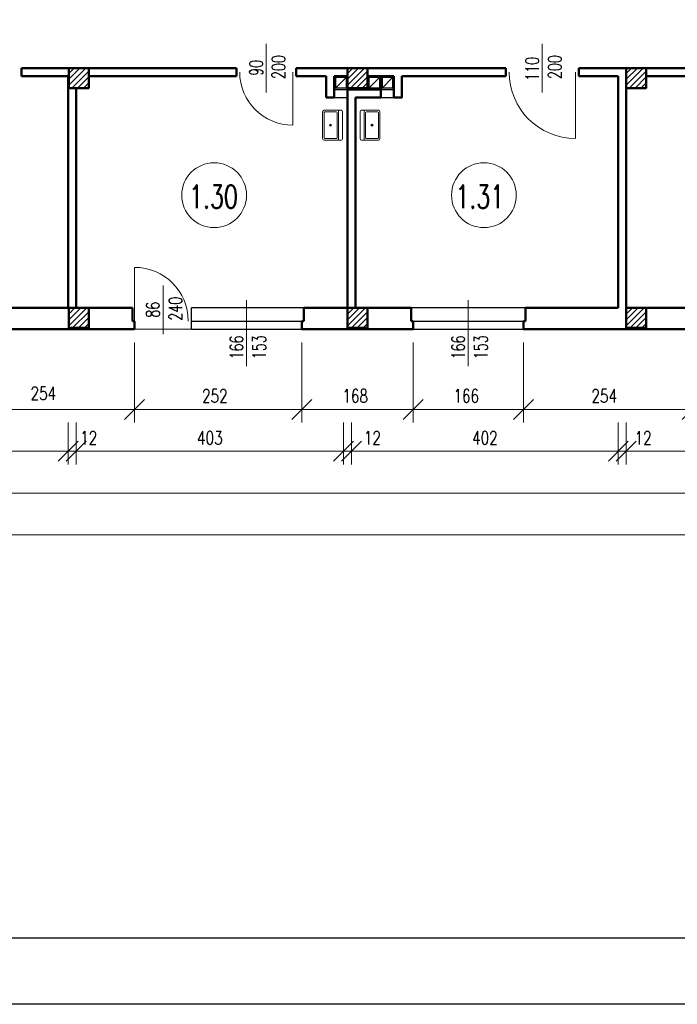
# Model space of a CAD drawing. Header units: millimetres. Extents: x -56112 to 30506, y -136199 to -2178.
# Tile 27 of 45: x -32496 to -22587, y -61578 to -46746. Entities that reach past the tile are written whole.
import ezdxf
from ezdxf.enums import TextEntityAlignment as Align

# ---------------------------------------------------------------- set-up
doc = ezdxf.new("R2010")
doc.units = ezdxf.units.MM
doc.header["$LTSCALE"] = 10
doc.header["$MEASUREMENT"] = 0
doc.header["$PDMODE"] = 35
doc.layers.get('0').update_dxf_attribs({"lineweight": 15})
for name, color, linetype, lineweight in [('L001', 1, 'Continuous', 18), ('L002', 2, 'Continuous', 25), ('L003', 3, 'Continuous', 50)]:
    doc.layers.add(name, color=color, linetype=linetype, lineweight=lineweight)
doc.layers.add('L004', color=4, linetype='Continuous')
doc.styles.get("Standard").update_dxf_attribs({"font": 'simplex.shx', "width": 0.75, "height": 200})
doc.dimstyles.new('1_100', dxfattribs={"dimtxt": 200, "dimasz": 300, "dimexe": 200, "dimexo": 200, "dimgap": 100, "dimtad": 1, "dimdec": 0, "dimlfac": 0.1, "dimtxsty": 'Standard', "dimblk": 'OBLIQUE', "dimcen": 250, "dimdle": 2, "dimclrt": 2, "dimadec": 0, "dimazin": 0, "dimtfac": 1, "dimtdec": 0, "dimtmove": 1, "dimatfit": 3, "dimfxl": 1, "dimarcsym": 0})
pattern_1 = [(45, (-42350, -27478.77), (-44.19417, 44.19417), [])]
pattern_2 = [(45, (-38150, -27478.77), (-44.19417, 44.19417), [])]
pattern_3 = [(45, (-33950, -27478.77), (-44.19417, 44.19417), [])]

# ---------------------------------------------------------------- blocks, each defined once
blk = doc.blocks.new('Zlewozmywak pojedyńczy - góra')
blk.add_line((-15, -3.999996), (15, -3.999996))
for points in [[(-13.5, 0), (13.5, 0)], [(-15, -18.499996), (-15, -1.5)], [(-13.5, -17.499996), (-13.5, -6.499996)], [(-12.5, -5.499996), (12.5, -5.499996)], [(13.5, -6.499996), (13.5, -17.499996)], [(15, -1.5), (15, -18.499996)], [(12.5, -18.499996), (-12.5, -18.499996)], [(13.5, -19.999996), (-13.5, -19.999996)]]:
    blk.add_lwpolyline(points)
for radius in [1, 0.5]:
    blk.add_circle((0, -11.999996), radius)
for centre, radius, start, end in [((-13.5, -1.5), 1.5, 90, 180), ((-12.5, -6.499996), 1, 90, 180), ((12.5, -6.499996), 1, 0, 90), ((13.5, -1.5), 1.5, 0, 90), ((-13.5, -18.499996), 1.5, 180, 270), ((-12.5, -17.499996), 1, 180, 270), ((12.5, -17.499996), 1, 270, 0), ((13.5, -18.499996), 1.5, 270, 0)]:
    blk.add_arc(centre, radius, start, end)
blk = doc.blocks.new('_Oblique')
at = {"layer": 'L004', "color": 0, "lineweight": -2}
blk.add_line((-0.5, -0.5), (0.5, 0.5), dxfattribs=at)
blk = doc.blocks.new('*D1286')
at = {"layer": 'Defpoints'}
for p in [(-23356, -61415), (-19116, -61415), (-21285, -61844), (-23356, -62045)]:
    blk.add_point(p, dxfattribs=at)
at = {"layer": 'L001'}
for p, q in [((-23356, -61615), (-23356, -62245)), ((-19116, -61615), (-19116, -62245)), ((-19116, -62045), (-23356, -62045))]:
    blk.add_line(p, q, dxfattribs=at)
at = {"layer": 'L001', "xscale": 300, "yscale": 300, "zscale": 300, "rotation": 180}
blk.add_blockref('_Oblique', (-23356, -62045), dxfattribs=at)
at = {"layer": 'L001', "xscale": 300, "yscale": 300, "zscale": 300}
blk.add_blockref('_Oblique', (-19116, -62045), dxfattribs=at)
at = {"layer": 'L001', "color": 2, "linetype": 'Continuous', "width": 0.75}
blk.add_text('424', height=200, dxfattribs=at).set_placement((-21481, -61844), align=Align.MIDDLE_LEFT)
blk = doc.blocks.new('*D1287')
at = {"layer": 'Defpoints'}
for p in [(-23476, -61415), (-23356, -61415), (-23476, -62045), (-23123, -62045)]:
    blk.add_point(p, dxfattribs=at)
at = {"layer": 'L001'}
for p, q in [((-23476, -61615), (-23476, -62245)), ((-23356, -61615), (-23356, -62245)), ((-23478, -62045), (-23476, -62045)), ((-23356, -62045), (-23476, -62045)), ((-23016, -62045), (-23356, -62045))]:
    blk.add_line(p, q, dxfattribs=at)
at = {"layer": 'L001', "xscale": 300, "yscale": 300, "zscale": 300}
blk.add_blockref('_Oblique', (-23476, -62045), dxfattribs=at)
at = {"layer": 'L001', "xscale": 300, "yscale": 300, "zscale": 300, "rotation": 180}
blk.add_blockref('_Oblique', (-23356, -62045), dxfattribs=at)
at = {"layer": 'L001', "color": 2, "linetype": 'Continuous', "width": 0.75}
blk.add_text('12', height=200, dxfattribs=at).set_placement((-23230, -61845), align=Align.MIDDLE_LEFT)
blk = doc.blocks.new('*D1288')
at = {"layer": 'Defpoints'}
for p in [(-27496, -61415), (-23476, -61415), (-25486, -61845), (-27496, -62045)]:
    blk.add_point(p, dxfattribs=at)
at = {"layer": 'L001'}
for p, q in [((-27496, -61615), (-27496, -62245)), ((-23476, -61615), (-23476, -62245)), ((-23476, -62045), (-27496, -62045))]:
    blk.add_line(p, q, dxfattribs=at)
at = {"layer": 'L001', "xscale": 300, "yscale": 300, "zscale": 300, "rotation": 180}
blk.add_blockref('_Oblique', (-27496, -62045), dxfattribs=at)
at = {"layer": 'L001', "xscale": 300, "yscale": 300, "zscale": 300}
blk.add_blockref('_Oblique', (-23476, -62045), dxfattribs=at)
at = {"layer": 'L001', "color": 2, "linetype": 'Continuous', "insert": (-25486, -61845), "char_height": 200, "attachment_point": 5}
blk.add_mtext('402', dxfattribs=at)
blk = doc.blocks.new('*D1289')
at = {"layer": 'Defpoints'}
for p in [(-27616, -61415), (-27496, -61415), (-27616, -62045), (-27203, -62045)]:
    blk.add_point(p, dxfattribs=at)
at = {"layer": 'L001'}
for p, q in [((-27616, -61615), (-27616, -62245)), ((-27496, -61615), (-27496, -62245)), ((-27618, -62045), (-27616, -62045)), ((-27496, -62045), (-27616, -62045)), ((-27096, -62045), (-27496, -62045))]:
    blk.add_line(p, q, dxfattribs=at)
at = {"layer": 'L001', "xscale": 300, "yscale": 300, "zscale": 300}
blk.add_blockref('_Oblique', (-27616, -62045), dxfattribs=at)
at = {"layer": 'L001', "xscale": 300, "yscale": 300, "zscale": 300, "rotation": 180}
blk.add_blockref('_Oblique', (-27496, -62045), dxfattribs=at)
at = {"layer": 'L001', "color": 2, "linetype": 'Continuous', "width": 0.75}
blk.add_text('12', height=200, dxfattribs=at).set_placement((-27310, -61845), align=Align.MIDDLE_LEFT)
blk = doc.blocks.new('*D1290')
at = {"layer": 'Defpoints'}
for p in [(-31646, -61415), (-27616, -61415), (-29631, -61845), (-31646, -62045)]:
    blk.add_point(p, dxfattribs=at)
at = {"layer": 'L001'}
for p, q in [((-31646, -61615), (-31646, -62245)), ((-27616, -61615), (-27616, -62245)), ((-27616, -62045), (-31646, -62045))]:
    blk.add_line(p, q, dxfattribs=at)
at = {"layer": 'L001', "xscale": 300, "yscale": 300, "zscale": 300, "rotation": 180}
blk.add_blockref('_Oblique', (-31646, -62045), dxfattribs=at)
at = {"layer": 'L001', "xscale": 300, "yscale": 300, "zscale": 300}
blk.add_blockref('_Oblique', (-27616, -62045), dxfattribs=at)
at = {"layer": 'L001', "color": 2, "linetype": 'Continuous', "insert": (-29631, -61845), "char_height": 200, "attachment_point": 5}
blk.add_mtext('403', dxfattribs=at)
blk = doc.blocks.new('*D1291')
at = {"layer": 'Defpoints'}
for p in [(-31766, -61415), (-31646, -61415), (-31766, -62045), (-31478, -62045)]:
    blk.add_point(p, dxfattribs=at)
at = {"layer": 'L001'}
for p, q in [((-31766, -61615), (-31766, -62245)), ((-31646, -61615), (-31646, -62245)), ((-31768, -62045), (-31766, -62045)), ((-31646, -62045), (-31766, -62045)), ((-31644, -62045), (-31646, -62045))]:
    blk.add_line(p, q, dxfattribs=at)
at = {"layer": 'L001', "xscale": 300, "yscale": 300, "zscale": 300}
blk.add_blockref('_Oblique', (-31766, -62045), dxfattribs=at)
at = {"layer": 'L001', "xscale": 300, "yscale": 300, "zscale": 300, "rotation": 180}
blk.add_blockref('_Oblique', (-31646, -62045), dxfattribs=at)
at = {"layer": 'L001', "color": 2, "linetype": 'Continuous', "width": 0.75}
blk.add_text('12', height=200, dxfattribs=at).set_placement((-31585, -61845), align=Align.MIDDLE_LEFT)
blk = doc.blocks.new('*D1895')
at = {"layer": 'Defpoints'}
for p in [(-35796, -61415), (-31766, -61415), (-33781, -61845), (-35796, -62045)]:
    blk.add_point(p, dxfattribs=at)
at = {"layer": 'L001'}
for p, q in [((-35796, -61615), (-35796, -62245)), ((-31766, -61615), (-31766, -62245)), ((-31766, -62045), (-35796, -62045))]:
    blk.add_line(p, q, dxfattribs=at)
at = {"layer": 'L001', "xscale": 300, "yscale": 300, "zscale": 300, "rotation": 180}
blk.add_blockref('_Oblique', (-35796, -62045), dxfattribs=at)
at = {"layer": 'L001', "xscale": 300, "yscale": 300, "zscale": 300}
blk.add_blockref('_Oblique', (-31766, -62045), dxfattribs=at)
at = {"layer": 'L001', "color": 2, "linetype": 'Continuous', "width": 0.75}
blk.add_text('403', height=200, dxfattribs=at).set_placement((-33974, -61845), align=Align.MIDDLE_LEFT)
blk = doc.blocks.new('*D1298')
at = {"layer": 'Defpoints'}
for p in [(-40196, -60206), (15134, -60206), (-12580, -62474), (15134, -62675)]:
    blk.add_point(p, dxfattribs=at)
at = {"layer": 'L001'}
for p, q in [((-40196, -60406), (-40196, -62875)), ((15134, -60406), (15134, -62875)), ((-40196, -62675), (15134, -62675))]:
    blk.add_line(p, q, dxfattribs=at)
at = {"layer": 'L001', "xscale": 300, "yscale": 300, "zscale": 300, "rotation": 180}
blk.add_blockref('_Oblique', (-40196, -62675), dxfattribs=at)
at = {"layer": 'L001', "xscale": 300, "yscale": 300, "zscale": 300}
blk.add_blockref('_Oblique', (15134, -62675), dxfattribs=at)
at = {"layer": 'L001', "color": 2, "linetype": 'Continuous', "width": 0.75}
blk.add_text('5533', height=200, dxfattribs=at).set_placement((-12844, -62474), align=Align.MIDDLE_LEFT)
blk = doc.blocks.new('*D1299')
at = {"layer": 'Defpoints'}
for p in [(-43796, -56546), (22164, -59306), (-10916, -63081), (22164, -63305)]:
    blk.add_point(p, dxfattribs=at)
at = {"layer": 'L001'}
for p, q in [((-43796, -56746), (-43796, -63505)), ((22164, -59506), (22164, -63505)), ((-43796, -63305), (22164, -63305))]:
    blk.add_line(p, q, dxfattribs=at)
at = {"layer": 'L001', "xscale": 300, "yscale": 300, "zscale": 300, "rotation": 180}
blk.add_blockref('_Oblique', (-43796, -63305), dxfattribs=at)
at = {"layer": 'L001', "xscale": 300, "yscale": 300, "zscale": 300}
blk.add_blockref('_Oblique', (22164, -63305), dxfattribs=at)
at = {"layer": 'L001', "color": 2, "linetype": 'Continuous', "width": 0.75}
blk.add_text('6596', height=200, dxfattribs=at).set_placement((-11177, -63081), align=Align.MIDDLE_LEFT)
blk = doc.blocks.new('*D1304')
at = {"layer": 'Defpoints'}
for p in [(-33306, -60206), (-30766, -60206), (-32136, -61173), (-30766, -61415)]:
    blk.add_point(p, dxfattribs=at)
at = {"layer": 'L001'}
for p, q in [((-33306, -60406), (-33306, -61615)), ((-30766, -60406), (-30766, -61615)), ((-33306, -61415), (-30766, -61415))]:
    blk.add_line(p, q, dxfattribs=at)
at = {"layer": 'L001', "xscale": 300, "yscale": 300, "zscale": 300, "rotation": 180}
blk.add_blockref('_Oblique', (-33306, -61415), dxfattribs=at)
at = {"layer": 'L001', "xscale": 300, "yscale": 300, "zscale": 300}
blk.add_blockref('_Oblique', (-30766, -61415), dxfattribs=at)
at = {"layer": 'L001', "color": 2, "linetype": 'Continuous', "width": 0.75}
blk.add_text('254', height=200, dxfattribs=at).set_placement((-32332, -61173), align=Align.MIDDLE_LEFT)
blk = doc.blocks.new('*D1305')
at = {"layer": 'Defpoints'}
for p in [(-30766, -60206), (-28246, -60206), (-29555, -61213), (-28246, -61415)]:
    blk.add_point(p, dxfattribs=at)
at = {"layer": 'L001'}
for p, q in [((-30766, -60406), (-30766, -61615)), ((-28246, -60406), (-28246, -61615)), ((-30766, -61415), (-28246, -61415))]:
    blk.add_line(p, q, dxfattribs=at)
at = {"layer": 'L001', "xscale": 300, "yscale": 300, "zscale": 300, "rotation": 180}
blk.add_blockref('_Oblique', (-30766, -61415), dxfattribs=at)
at = {"layer": 'L001', "xscale": 300, "yscale": 300, "zscale": 300}
blk.add_blockref('_Oblique', (-28246, -61415), dxfattribs=at)
at = {"layer": 'L001', "color": 2, "linetype": 'Continuous', "width": 0.75}
blk.add_text('252', height=200, dxfattribs=at).set_placement((-29748, -61213), align=Align.MIDDLE_LEFT)
blk = doc.blocks.new('*D1306')
at = {"layer": 'Defpoints'}
for p in [(-28246, -60206), (-26566, -60206), (-27455, -61213), (-26566, -61415)]:
    blk.add_point(p, dxfattribs=at)
at = {"layer": 'L001'}
for p, q in [((-28246, -60406), (-28246, -61615)), ((-26566, -60406), (-26566, -61615)), ((-28246, -61415), (-26566, -61415))]:
    blk.add_line(p, q, dxfattribs=at)
at = {"layer": 'L001', "xscale": 300, "yscale": 300, "zscale": 300, "rotation": 180}
blk.add_blockref('_Oblique', (-28246, -61415), dxfattribs=at)
at = {"layer": 'L001', "xscale": 300, "yscale": 300, "zscale": 300}
blk.add_blockref('_Oblique', (-26566, -61415), dxfattribs=at)
at = {"layer": 'L001', "color": 2, "linetype": 'Continuous', "width": 0.75}
blk.add_text('168', height=200, dxfattribs=at).set_placement((-27634, -61213), align=Align.MIDDLE_LEFT)
blk = doc.blocks.new('*D1307')
at = {"layer": 'Defpoints'}
for p in [(-26566, -60206), (-24906, -60206), (-25785, -61213), (-24906, -61415)]:
    blk.add_point(p, dxfattribs=at)
at = {"layer": 'L001'}
for p, q in [((-26566, -60406), (-26566, -61615)), ((-24906, -60406), (-24906, -61615)), ((-26566, -61415), (-24906, -61415))]:
    blk.add_line(p, q, dxfattribs=at)
at = {"layer": 'L001', "xscale": 300, "yscale": 300, "zscale": 300, "rotation": 180}
blk.add_blockref('_Oblique', (-26566, -61415), dxfattribs=at)
at = {"layer": 'L001', "xscale": 300, "yscale": 300, "zscale": 300}
blk.add_blockref('_Oblique', (-24906, -61415), dxfattribs=at)
at = {"layer": 'L001', "color": 2, "linetype": 'Continuous', "width": 0.75}
blk.add_text('166', height=200, dxfattribs=at).set_placement((-25960, -61213), align=Align.MIDDLE_LEFT)
blk = doc.blocks.new('*D1308')
at = {"layer": 'Defpoints'}
for p in [(-24906, -60206), (-22366, -60206), (-23685, -61213), (-22366, -61415)]:
    blk.add_point(p, dxfattribs=at)
at = {"layer": 'L001'}
for p, q in [((-24906, -60406), (-24906, -61615)), ((-22366, -60406), (-22366, -61615)), ((-24906, -61415), (-22366, -61415))]:
    blk.add_line(p, q, dxfattribs=at)
at = {"layer": 'L001', "xscale": 300, "yscale": 300, "zscale": 300, "rotation": 180}
blk.add_blockref('_Oblique', (-24906, -61415), dxfattribs=at)
at = {"layer": 'L001', "xscale": 300, "yscale": 300, "zscale": 300}
blk.add_blockref('_Oblique', (-22366, -61415), dxfattribs=at)
at = {"layer": 'L001', "color": 2, "linetype": 'Continuous', "width": 0.75}
blk.add_text('254', height=200, dxfattribs=at).set_placement((-23881, -61213), align=Align.MIDDLE_LEFT)

msp = doc.modelspace()

# ---------------------------------------------------------------- hatches: boundary and pattern name
at = {"layer": 'L001'}
h = msp.add_hatch(dxfattribs=at)
h.set_pattern_fill('ANSI31', color=256, scale=500, style=0)
h.set_pattern_definition(pattern_1)
h.paths.add_polyline_path([(-31456, -47476.6), (-31756, -47476.6), (-31756, -47776.6), (-31456, -47776.6)], flags=16)
h = msp.add_hatch(dxfattribs=at)
h.set_pattern_fill('ANSI31', color=256, scale=500, style=0)
h.set_pattern_definition(pattern_2)
h.paths.add_polyline_path([(-27256, -47476.6), (-27556, -47476.6), (-27556, -47776.6), (-27256, -47776.6)], flags=16)
h = msp.add_hatch(dxfattribs=at)
h.set_pattern_fill('ANSI31', color=256, scale=500, style=0)
h.set_pattern_definition(pattern_3)
h.paths.add_polyline_path([(-23056, -47476.6), (-23356, -47476.6), (-23356, -47776.6), (-23056, -47776.6)], flags=16)
h = msp.add_hatch(dxfattribs=at)
h.set_pattern_fill('ANSI31', color=256, scale=500, style=0)
h.set_pattern_definition(pattern_1)
h.paths.add_polyline_path([(-31456, -51086.6), (-31756, -51086.6), (-31756, -51386.6), (-31456, -51386.6)], flags=16)
h = msp.add_hatch(dxfattribs=at)
h.set_pattern_fill('ANSI31', color=256, scale=500, style=0)
h.set_pattern_definition(pattern_2)
h.paths.add_polyline_path([(-27256, -51086.6), (-27556, -51086.6), (-27556, -51386.6), (-27256, -51386.6)], flags=16)
h = msp.add_hatch(dxfattribs=at)
h.set_pattern_fill('ANSI31', color=256, scale=500, style=0)
h.set_pattern_definition(pattern_3)
h.paths.add_polyline_path([(-23056, -51086.6), (-23356, -51086.6), (-23356, -51386.6), (-23056, -51386.6)], flags=16)

# ---------------------------------------------------------------- linework, layer by layer
at = {"layer": 'Defpoints'}
msp.add_3dface([(-51868.7, -31877.9, 0), (30505.6, -31877.9, 0), (30505.6, -61577.9, 0), (-51868.7, -61577.9, 0)], dxfattribs=at)
at = {"layer": 'L001'}
for p, q in [((-28781, -47112.1), (-28781, -47841.2)), ((-24621, -47112.1), (-24621, -47841.2)), ((-28381, -47534.9, 70), (-28381, -48334.9, 70)), ((-24121, -47534.9, 70), (-24121, -48534.9, 70)), ((-30766, -51286.6), (-30766, -50476.6)), ((-30336, -50751.7), (-30336, -51480.8)), ((-29076, -50969.2), (-29076, -51965.4)), ((-25736, -50969.2), (-25736, -51965.4)), ((-30766, -51406.6), (-29906, -51406.6))]:
    msp.add_line(p, q, dxfattribs=at)
for centre in [(-29565.8, -49389.8), (-25500.6, -49389.8)]:
    msp.add_circle(centre, 488.1, dxfattribs=at)
for centre, radius, start, end in [((-28381, -47534.9, 70), 800, 180, 270), ((-24121, -47534.9, 70), 1000, 180.10059, 270), ((-30766, -51286.6), 810, 0, 90)]:
    msp.add_arc(centre, radius, start, end, dxfattribs=at)
at = {"layer": 'L002'}
for p, q in [((-27736, -47616.6), (-27736, -47776.6)), ((-27736, -47776.6), (-27576, -47616.6)), ((-27576, -47616.6), (-27736, -47616.6)), ((-27576, -47616.6), (-27576, -47776.6)), ((-27236, -47616.6), (-27236, -47776.6)), ((-27236, -47776.6), (-27076, -47616.6)), ((-27076, -47616.6), (-27236, -47616.6)), ((-27076, -47616.6), (-27076, -47776.6)), ((-27036, -47776.6), (-26876, -47616.6)), ((-27036, -47616.6), (-27036, -47776.6)), ((-26876, -47616.6), (-27036, -47616.6)), ((-26876, -47616.6), (-26876, -47776.6)), ((-27756, -47796.6), (-27556, -47796.6)), ((-27576, -47776.6), (-27736, -47776.6)), ((-27076, -47776.6), (-27236, -47776.6)), ((-27056, -47796.6), (-26856, -47796.6)), ((-26876, -47776.6), (-27036, -47776.6)), ((-27756, -47916.6), (-27556, -47916.6)), ((-27056, -47916.6), (-26856, -47916.6)), ((-28216, -51086.6), (-29906, -51086.6)), ((-29906, -51406.6), (-29906, -51086.6)), ((-24876, -51086.6), (-26596, -51086.6)), ((-29906, -51286.6), (-28246, -51286.6)), ((-26566, -51286.6), (-24906, -51286.6)), ((-29906, -51406.6), (-28246, -51406.6)), ((-26566, -51406.6), (-24906, -51406.6))]:
    msp.add_line(p, q, dxfattribs=at)
at = {"layer": 'L003'}
for p, q in [((-29231, -47476.6), (-32471, -47476.6)), ((-32471, -47476.6), (-32471, -47596.6)), ((-31766, -47596.6), (-32471, -47596.6)), ((-31766, -47596.6), (-31766, -51086.6)), ((-29231, -47596.6), (-31456, -47596.6)), ((-29231, -47476.6), (-29231, -47596.6)), ((-25171, -47476.6), (-28331, -47476.6)), ((-28331, -47476.6), (-28331, -47596.6)), ((-27876, -47596.6), (-28331, -47596.6)), ((-27876, -47596.6), (-27876, -47916.6)), ((-27756, -47596.6), (-27556, -47596.6)), ((-27756, -47596.6), (-27756, -47916.6)), ((-27256, -47596.6), (-27256, -47796.6)), ((-26856, -47596.6), (-27256, -47596.6)), ((-27056, -47596.6), (-27056, -47916.6)), ((-25171, -47596.6), (-26736, -47596.6)), ((-25171, -47476.6), (-25171, -47596.6)), ((-20831, -47476.6), (-24071, -47476.6)), ((-24071, -47476.6), (-24071, -47596.6)), ((-23476, -47596.6), (-24071, -47596.6)), ((-23476, -47596.6), (-23476, -51086.6)), ((-23356, -47476.6), (-23356, -51086.6)), ((-20831, -47596.6), (-23056, -47596.6)), ((-31646, -47776.6), (-31646, -51086.6)), ((-27056, -47796.6), (-27556, -47796.6)), ((-27556, -47916.6), (-27556, -51086.6)), ((-27436, -47916.6), (-27436, -51086.6)), ((-31766, -51086.6), (-33276, -51086.6)), ((-30796, -51086.6), (-31646, -51086.6)), ((-30796, -51086.6), (-30796, -51286.6)), ((-27556, -51086.6), (-28216, -51086.6)), ((-28216, -51086.6), (-28216, -51286.6)), ((-26596, -51086.6), (-27496, -51086.6)), ((-26596, -51086.6), (-26596, -51286.6)), ((-23476, -51086.6), (-24876, -51086.6)), ((-24876, -51086.6), (-24876, -51286.6)), ((-22396, -51086.6), (-23356, -51086.6)), ((-30796, -51286.6), (-30766, -51286.6)), ((-30766, -51406.6), (-30766, -51286.6)), ((-28246, -51286.6), (-28216, -51286.6)), ((-28246, -51406.6), (-28246, -51286.6)), ((-26596, -51286.6), (-26566, -51286.6)), ((-26566, -51406.6), (-26566, -51286.6)), ((-24906, -51406.6), (-24906, -51286.6)), ((-24906, -51286.6), (-24876, -51286.6)), ((-30766, -51406.6), (-33306, -51406.6)), ((-26566, -51406.6), (-28246, -51406.6)), ((-22366, -51406.6), (-24906, -51406.6))]:
    msp.add_line(p, q, dxfattribs=at)
at = {"layer": 'L003', "flags": 128}
for points in [[(-31756, -47776.6), (-31456, -47776.6), (-31456, -47476.6), (-31756, -47476.6)], [(-27556, -47776.6), (-27256, -47776.6), (-27256, -47476.6), (-27556, -47476.6)], [(-23356, -47776.6), (-23056, -47776.6), (-23056, -47476.6), (-23356, -47476.6)], [(-31756, -51386.6), (-31456, -51386.6), (-31456, -51086.6), (-31756, -51086.6)], [(-27556, -51386.6), (-27256, -51386.6), (-27256, -51086.6), (-27556, -51086.6)], [(-23356, -51386.6), (-23056, -51386.6), (-23056, -51086.6), (-23356, -51086.6)]]:
    msp.add_lwpolyline(points, close=True, dxfattribs=at)
for points in [[(-27556, -47916.6), (-27556, -47596.6)], [(-26856, -47916.6), (-26856, -47596.6)], [(-26856, -47916.6), (-26736, -47916.6), (-26736, -47596.6)], [(-27876, -47916.6), (-27756, -47916.6)], [(-27436, -47916.6), (-27056, -47916.6)]]:
    msp.add_lwpolyline(points, dxfattribs=at)
at = {"layer": 'L004'}
msp.add_3dface([(29505.6, -32877.9, 0), (-50868.7, -32877.9, 0), (-50868.7, -60577.9, 0), (29505.6, -60577.9, 0)], dxfattribs=at)

# ---------------------------------------------------------------- block references
at = {"layer": 'L001', "xscale": 14.99999999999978, "zscale": 15}
for p, yscale, rotation in [((-27630.6, -48335.4), -15.00000000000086, 89.99999999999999), ((-27366.7, -48335.4), 15.00000000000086, 90)]:
    msp.add_blockref('Zlewozmywak pojedyńczy - góra', p, dxfattribs=dict(at, yscale=yscale, rotation=rotation))

# ---------------------------------------------------------------- texts
at = {"layer": 'L001', "width": 0.7}
for s, p in [('200', (-28434.2, -47459.8)), ('200', (-24274.2, -47459.8)), ('90', (-28773.5, -47472.1)), ('110', (-24613.5, -47486.5)), ('86', (-30328.5, -51115.1)), ('240', (-29989.2, -51099.4)), ('166', (-29068.5, -51682.9)), ('153', (-28729.2, -51679.6)), ('166', (-25728.5, -51682.9)), ('153', (-25389.2, -51679.6))]:
    msp.add_text(s, height=200, rotation=90, dxfattribs=at).set_placement(p, align=Align.BOTTOM_CENTER)
for s, p in [('1.30', (-29576.4, -49691.7)), ('1.31', (-25563.6, -49691.7))]:
    msp.add_text(s, height=350, dxfattribs=at).set_placement(p, align=Align.BOTTOM_CENTER)

# ---------------------------------------------------------------- dimensions: what is measured, and where the dimension line sits
at = {"layer": 'L001'}
for base, p1, p2, picture, middle in [((22164, -54505.7), (-43796, -47746.6), (22164, -50506.6), '*D1299', (-10941, -54282.4)), ((15134, -53875.6), (-40196, -51406.6), (15134, -51406.6), '*D1298', (-12601.4, -53674.6)), ((-30766, -52615.6), (-33306, -51406.6), (-30766, -51406.6), '*D1304', (-32153.9, -52373.7)), ((-28246, -52615.6), (-30766, -51406.6), (-28246, -51406.6), '*D1305', (-29576.4, -52414.5)), ((-26566, -52615.6), (-28246, -51406.6), (-26566, -51406.6), '*D1306', (-27476.4, -52414.5)), ((-24906, -52615.6), (-26566, -51406.6), (-24906, -51406.6), '*D1307', (-25810, -52414.5)), ((-22366, -52615.6), (-24906, -51406.6), (-22366, -51406.6), '*D1308', (-23702.9, -52414.5))]:
    dim = msp.add_linear_dim(base=base, p1=p1, p2=p2, dimstyle='1_100', override={"dimtad": 0}, dxfattribs=at)
    dim.commit()
    dim.dimension.update_dxf_attribs({"geometry": picture, "text_midpoint": middle, "dimtype": 160, "insert": (0, 8798.9)})
for base, p1, p2, picture, middle in [((-35796, -53245.6), (-31766, -52615.6), (-35796, -52615.6), '*D1895', (-33759.6, -53045.6)), ((-31646, -53245.6), (-27616, -52615.6), (-31646, -52615.6), '*D1290', (-29609.6, -53045.6)), ((-27496, -53245.6), (-23476, -52615.6), (-27496, -52615.6), '*D1288', (-25464.6, -53045.6)), ((-23356, -53245.6), (-19116, -52615.6), (-23356, -52615.6), '*D1286', (-21267.1, -53045.4))]:
    dim = msp.add_linear_dim(base=base, p1=p1, p2=p2, angle=180, dimstyle='1_100', override={"dimtad": 0}, dxfattribs=at)
    dim.commit()
    dim.dimension.update_dxf_attribs({"geometry": picture, "text_midpoint": middle, "dimtype": 160, "insert": (0, 8798.9)})
for base, p1, p2, picture, middle in [((-31766, -53245.6), (-31646, -52615.6), (-31766, -52615.6), '*D1291', (-31456.4, -53245.6)), ((-27616, -53245.6), (-27496, -52615.6), (-27616, -52615.6), '*D1289', (-27181.4, -53245.6)), ((-23476, -53245.6), (-23356, -52615.6), (-23476, -52615.6), '*D1287', (-23101.4, -53245.6))]:
    dim = msp.add_linear_dim(base=base, p1=p1, p2=p2, angle=180, dimstyle='1_100', dxfattribs=at)
    dim.commit()
    dim.dimension.update_dxf_attribs({"geometry": picture, "text_midpoint": middle, "dimtype": 160, "insert": (0, 8798.9)})

doc.saveas('drawing.dxf')
